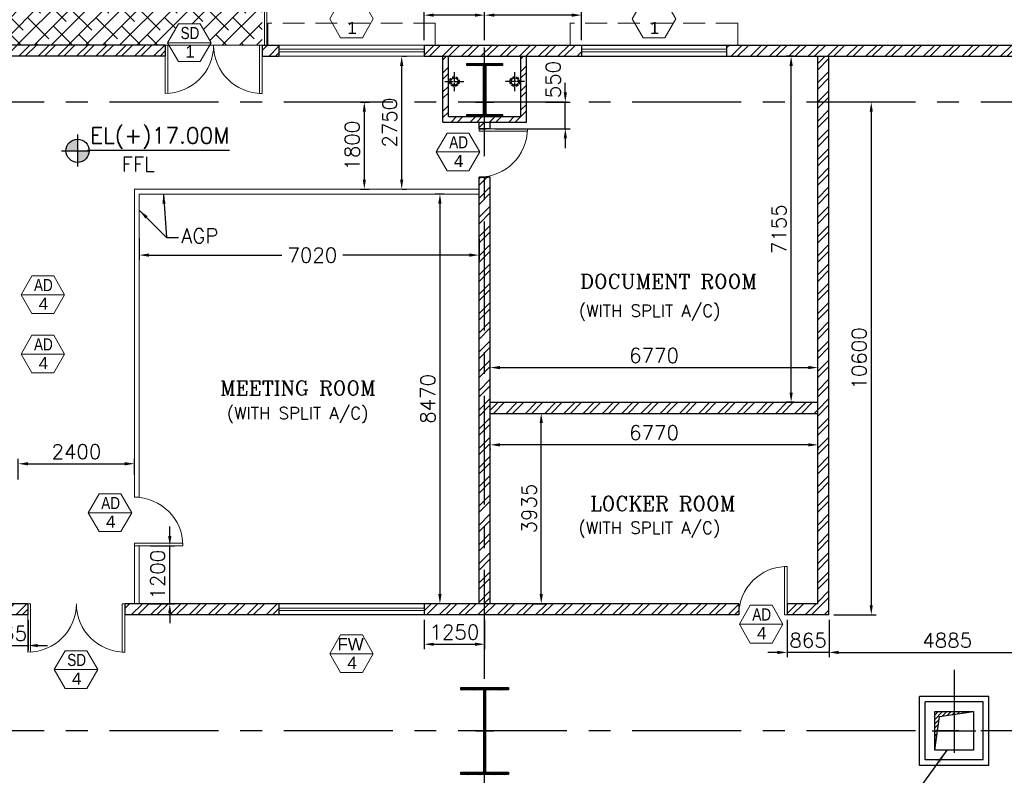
# Model space of a CAD drawing. Header units: inches. Extents: x 0 to 1564127, y -23460 to 23144100.
# Tile 104 of 215: x 427107 to 447451, y 123808 to 139429. Entities that reach past the tile are written whole.
import ezdxf
from ezdxf.enums import TextEntityAlignment as Align

# ---------------------------------------------------------------- set-up
doc = ezdxf.new("R2010")
doc.units = ezdxf.units.IN
doc.header["$LTSCALE"] = 1800
doc.header["$MEASUREMENT"] = 0
for name, pattern in [('1 NORTH ELEVATION$0$NORTH ELEVATION$0$HIDDEN', [0.375, 0.25, -0.125]), ('CENTER', [2, 1.25, -0.25, 0.25, -0.25]), ('CENTER2', [1.125, 0.75, -0.125, 0.125, -0.125]), ('HIDDEN2', [0.1875, 0.125, -0.0625])]:
    doc.linetypes.add(name, pattern=pattern)
doc.layers.get('0').update_dxf_attribs({"color": 253, "lineweight": 9})
for name, color, linetype in [('1', 7, 'Continuous'), ('CEN', 2, 'CENTER'), ('COL', 1, 'Continuous'), ('DIM', 4, 'Continuous'), ('GRID', 251, 'CENTER'), ('OPENING', 40, 'Continuous'), ('RAIN WATER', 6, 'Continuous'), ('ROOM', 7, 'Continuous'), ('TEXT', 3, 'Continuous'), ('WALL', 6, 'Continuous')]:
    doc.layers.add(name, color=color, linetype=linetype)
for name, color, linetype, lineweight in [('2CON', 1, 'Continuous', 13), ('A-CHEQUERED PLATE HATCH', 252, 'Continuous', 9), ('A-CUT OUT', 3, 'Continuous', 30), ('A-DOOR', 31, 'Continuous', 9), ('A-WIN TAG', 3, 'Continuous', 13), ('A-WIN TAG TEXT', 3, 'Continuous', 13), ('LEADER', 4, 'Continuous', 15), ('PARTITION WALL', 4, 'Continuous', 9), ('STAIR', 2, 'Continuous', 18), ('STEEL', 231, 'Continuous', 18), ('SUNSHADE', 2, '1 NORTH ELEVATION$0$NORTH ELEVATION$0$HIDDEN', 13), ('WALL HATCH', 251, 'Continuous', 13), ('WINDOW', 3, 'Continuous', 13)]:
    doc.layers.add(name, color=color, linetype=linetype, lineweight=lineweight)
doc.styles.add('ROAMNS', font='ROMANS.shx')
doc.styles.add('ROMANC', font='ROMANC.SHX')
doc.styles.add('ROMANS', font='romans.shx')
doc.styles.add('SIMPLEX-25', font='simplex.shx')
doc.styles.get("Standard").update_dxf_attribs({"font": 'arial.ttf'})
doc.linetypes.add('FENCELINE1', pattern='A,0.25,-0.1,[133,ltypeshp.shx,S=0.1,R=0,X=-0.1,Y=0],-0.1,1', length=1.45)
doc.dimstyles.new('DIM INT 1', dxfattribs={"dimtxt": 300, "dimasz": 200, "dimexe": 100, "dimexo": 100, "dimgap": 100, "dimtad": 1, "dimdec": 0, "dimzin": 13, "dimdsep": 46, "dimlunit": 5, "dimtxsty": 'ROAMNS', "dimblk1": 'CLOSEDBLANK', "dimcen": 0.09, "dimclrd": 9, "dimclre": 9, "dimclrt": 4, "dimadec": 0, "dimazin": 0, "dimtfac": 1, "dimtdec": 0, "dimtix": 1, "dimtmove": 2, "dimatfit": 3, "dimfxl": 1, "dimtolj": 1, "dimtzin": 13, "dimarcsym": 0})
doc.dimstyles.new('USER175', dxfattribs={"dimscale": 175, "dimtxt": 2, "dimasz": 1.75, "dimexe": 0, "dimexo": 0, "dimgap": 0.5, "dimtad": 1, "dimdec": 0, "dimzin": 0, "dimdsep": 46, "dimtxsty": 'ROMANS', "dimcen": 0, "dimclrd": 4, "dimclre": 4, "dimclrt": 4, "dimadec": 0, "dimazin": 0, "dimtfac": 0.09, "dimtdec": 0, "dimtix": 1, "dimtofl": 0, "dimtmove": 0, "dimatfit": 3, "dimfxl": 1, "dimtolj": 1, "dimtzin": 0, "dimarcsym": 0})

# ---------------------------------------------------------------- blocks, each defined once
blk = doc.blocks.new('B-ROW COLUMN')
at = {"layer": 'COL'}
h = blk.add_hatch(dxfattribs=at)
h.set_pattern_fill('ANSI31', color=256, scale=200, style=0)
h.set_pattern_definition([(45, (155648.048, 63141.767), (-17.67767, 17.67767), [])])
h.paths.add_polyline_path([(171095, 85178), (172085, 85178), (172085, 85128), (171095, 85128)])
h.paths.add_polyline_path([(171574, 86878), (171606, 86878), (171606, 85178), (171574, 85178)])
h.paths.add_polyline_path([(171095, 86928), (172085, 86928), (172085, 86878), (171095, 86878)])
blk.add_line((171590, 85128), (171590, 86928))
at = {"layer": 'CEN'}
for p, q in [((171590, 85128), (171590, 86928)), ((171399, 86028), (171782, 86028))]:
    blk.add_line(p, q, dxfattribs=at)
at = {"layer": 'COL'}
for points in [[(171095, 86928), (172085, 86928), (172085, 86878), (171095, 86878)], [(171574, 86878), (171606, 86878), (171606, 85178), (171574, 85178)], [(171095, 85178), (172085, 85178), (172085, 85128), (171095, 85128)]]:
    blk.add_lwpolyline(points, close=True, dxfattribs=at)
blk = doc.blocks.new('PL-FFL2')
at = {"layer": 'A-CUT OUT'}
h = blk.add_hatch(color=7, dxfattribs=at)
h.paths.add_polyline_path([(3.09, 1.96, 0.414214), (1.09, -0.04), (3.09, -0.04)])
h.paths.add_polyline_path([(5.09, -0.04), (3.09, -0.04), (3.09, -2.04, 0.414214)])
at = {"color": 1, "linetype": 'Continuous'}
for p, q in [((3.09, 2.74), (3.09, -2.74)), ((29.24, 0), (4.78, 0)), ((4.78, 0), (5.09, 0)), ((0.31, -0.04), (5.09, -0.04))]:
    blk.add_line(p, q, dxfattribs=at)
blk.add_circle((3.09, -0.04), 2, dxfattribs=at)
at = {"color": 4, "linetype": 'Continuous'}
blk.add_attdef('EL(+)', text='', height=2.75, dxfattribs=at).set_placement((18.98, 2.4), align=Align.MIDDLE)
at = {"color": 3, "linetype": 'Continuous'}
blk.add_attdef('XXX', text='', height=2.5, dxfattribs=at).set_placement((18.44, -3.52), align=Align.MIDDLE)
blk = doc.blocks.new('M_Double-Flush - 2000 X 2100 SD1-275612-8_50M')
at = {"layer": 'A-DOOR', "lineweight": 18}
for p, q in [((-1000, 1115), (-949, 1115)), ((-1000, 115), (-1000, 1115)), ((-949, 115), (-949, 1115)), ((949, 115), (949, 1114)), ((1000, 115), (1000, 1115)), ((-1000, 115), (-949, 115)), ((1000, 115), (949, 115))]:
    blk.add_line(p, q, dxfattribs=at)
at = {"layer": 'A-DOOR'}
for centre, start, end in [((-1000, 115), 0, 90), ((1000, 115), 90, 180)]:
    blk.add_arc(centre, 1000, start, end, dxfattribs=at)
blk = doc.blocks.new('C-ROW COLUMN (above17m)')
at = {"layer": 'COL'}
h = blk.add_hatch(dxfattribs=at)
h.set_pattern_fill('ANSI31', color=256, scale=200, style=0)
h.set_pattern_definition([(45, (-78771.347, -120071.694), (-17.6776695, 17.6776695), [])])
h.paths.add_polyline_path([(22, 755), (-22, 755), (-22, -255), (22, -255)])
h.paths.add_polyline_path([(370, -300), (370, -255), (-370, -255), (-370, -300)])
h.paths.add_polyline_path([(-370, 800), (-370, 755), (370, 755), (370, 800)])
at = {"layer": 'CEN'}
for p, q in [((0, -300), (0, 800)), ((-192, 0), (192, 0))]:
    blk.add_line(p, q, dxfattribs=at)
at = {"layer": 'COL'}
for points in [[(-370, 800), (370, 800), (370, 755), (-370, 755)], [(-22, 755), (22, 755), (22, -255), (-22, -255)], [(-370, -255), (370, -255), (370, -300), (-370, -300)]]:
    blk.add_lwpolyline(points, close=True, dxfattribs=at)
blk = doc.blocks.new('*D1090')
at = {"layer": 'Defpoints', "color": 0, "transparency": 16777216}
for p in [(429579, 135004), (436599, 135004), (436599, 134562)]:
    blk.add_point(p, dxfattribs=at)
at = {"layer": 'DIM', "color": 9, "lineweight": -2, "transparency": 16777216}
for p, q in [((429579, 134904), (429579, 134462)), ((436599, 134904), (436599, 134462)), ((429779, 134562), (432525, 134562)), ((436399, 134562), (433782, 134562))]:
    blk.add_line(p, q, dxfattribs=at)
at = {"layer": 'DIM', "color": 9, "transparency": 16777216}
for points in [[(429779, 134596), (429779, 134529), (429579, 134562)], [(436399, 134596), (436399, 134529), (436599, 134562)]]:
    blk.add_solid(points, dxfattribs=at)
at = {"layer": 'DIM', "color": 4, "transparency": 16777216, "insert": (433154, 134562), "char_height": 300, "attachment_point": 5, "style": 'ROAMNS'}
blk.add_mtext('\\A1;7020', dxfattribs=at)
blk = doc.blocks.new('_ClosedBlank')
at = {"color": 0, "linetype": 'ByBlock', "lineweight": -2}
for p, q in [((-1, 0.17), (0, 0)), ((-1, 0.17), (-1, -0.17)), ((0, 0), (-1, -0.17))]:
    blk.add_line(p, q, dxfattribs=at)
blk = doc.blocks.new('M_Single-Panel 1 - 1000 x 2100 mm AD1-278335-Level 1')
at = {"layer": 'A-DOOR', "lineweight": 18}
for p, q in [((449, -115), (449, -1115)), ((500, -115), (449, -115)), ((500, -115), (500, -1115)), ((500, -1115), (449, -1115))]:
    blk.add_line(p, q, dxfattribs=at)
at = {"layer": 'A-DOOR'}
blk.add_arc((500, -115), 1000, 180, 270, dxfattribs=at)
blk = doc.blocks.new('*D1109')
at = {"layer": 'Defpoints', "color": 0, "transparency": 16777216}
for p in [(429479, 130249), (427079, 129823), (429479, 129918)]:
    blk.add_point(p, dxfattribs=at)
at = {"layer": 'DIM', "color": 9, "lineweight": -2, "transparency": 16777216}
for p, q in [((427079, 129923), (427079, 130349)), ((427279, 130249), (429279, 130249)), ((429479, 130018), (429479, 130349))]:
    blk.add_line(p, q, dxfattribs=at)
at = {"layer": 'DIM', "color": 9, "transparency": 16777216}
for points in [[(427279, 130282), (427279, 130215), (427079, 130249)], [(429279, 130282), (429279, 130215), (429479, 130249)]]:
    blk.add_solid(points, dxfattribs=at)
at = {"layer": 'DIM', "color": 4, "transparency": 16777216, "insert": (428279, 130499), "char_height": 300, "attachment_point": 5, "style": 'ROAMNS'}
blk.add_mtext('\\A1;2400', dxfattribs=at)
blk = doc.blocks.new('*D1112')
at = {"layer": 'Defpoints', "color": 0, "transparency": 16777216}
for p in [(444726, 137725), (443829, 127125), (444702, 127125)]:
    blk.add_point(p, dxfattribs=at)
at = {"layer": 'DIM', "color": 9, "lineweight": -2, "transparency": 16777216}
for p, q in [((444626, 137725), (444602, 137725)), ((444702, 137525), (444702, 127325)), ((443929, 127125), (444802, 127125))]:
    blk.add_line(p, q, dxfattribs=at)
at = {"layer": 'DIM', "color": 9, "transparency": 16777216}
for points in [[(444669, 137525), (444735, 137525), (444702, 137725)], [(444669, 127325), (444735, 127325), (444702, 127125)]]:
    blk.add_solid(points, dxfattribs=at)
at = {"layer": 'DIM', "color": 4, "transparency": 16777216, "insert": (444452, 132425), "char_height": 300, "attachment_point": 5, "rotation": 90, "style": 'ROAMNS'}
blk.add_mtext('\\A1;10600', dxfattribs=at)
blk = doc.blocks.new('*D1113')
at = {"layer": 'Defpoints', "color": 0, "transparency": 16777216}
for p in [(443829, 127125), (448714, 127125), (448714, 126349)]:
    blk.add_point(p, dxfattribs=at)
at = {"layer": 'DIM', "color": 9, "lineweight": -2, "transparency": 16777216}
for p, q in [((443829, 127025), (443829, 126249)), ((448714, 127025), (448714, 126249)), ((444029, 126349), (448514, 126349))]:
    blk.add_line(p, q, dxfattribs=at)
at = {"layer": 'DIM', "color": 9, "transparency": 16777216}
for points in [[(444029, 126382), (444029, 126315), (443829, 126349)], [(448514, 126382), (448514, 126315), (448714, 126349)]]:
    blk.add_solid(points, dxfattribs=at)
at = {"layer": 'DIM', "color": 4, "transparency": 16777216, "insert": (446271, 126599), "char_height": 300, "attachment_point": 5, "style": 'ROAMNS'}
blk.add_mtext('\\A1;4885', dxfattribs=at)
blk = doc.blocks.new('*D1202')
at = {"layer": 'Defpoints', "color": 0, "transparency": 16777216}
for p in [(436714, 139523), (436714, 138905), (438714, 138905)]:
    blk.add_point(p, dxfattribs=at)
at = {"layer": 'DIM', "color": 9, "lineweight": -2, "transparency": 16777216}
for p, q in [((436714, 139005), (436714, 139623)), ((438714, 139005), (438714, 139623)), ((438514, 139523), (436914, 139523))]:
    blk.add_line(p, q, dxfattribs=at)
at = {"layer": 'DIM', "color": 9, "transparency": 16777216}
for points in [[(436914, 139556), (436914, 139490), (436714, 139523)], [(438514, 139556), (438514, 139490), (438714, 139523)]]:
    blk.add_solid(points, dxfattribs=at)
at = {"layer": 'DIM', "color": 4, "transparency": 16777216, "insert": (437714, 139773), "char_height": 300, "attachment_point": 5, "style": 'ROAMNS'}
blk.add_mtext('\\A1;2000', dxfattribs=at)
blk = doc.blocks.new('*D1536')
at = {"layer": 'Defpoints', "color": 0, "transparency": 16777216}
for p in [(434051, 137725), (434051, 135925), (434228, 135925)]:
    blk.add_point(p, dxfattribs=at)
at = {"layer": 'DIM', "color": 9, "lineweight": -2, "transparency": 16777216}
for p, q in [((434151, 137725), (434328, 137725)), ((434228, 137525), (434228, 136125)), ((434151, 135925), (434328, 135925))]:
    blk.add_line(p, q, dxfattribs=at)
at = {"layer": 'DIM', "color": 9, "transparency": 16777216}
for points in [[(434195, 137525), (434261, 137525), (434228, 137725)], [(434195, 136125), (434261, 136125), (434228, 135925)]]:
    blk.add_solid(points, dxfattribs=at)
at = {"layer": 'DIM', "color": 4, "transparency": 16777216, "insert": (433978, 136825), "char_height": 300, "attachment_point": 5, "rotation": 90, "style": 'ROAMNS'}
blk.add_mtext('\\A1;1800', dxfattribs=at)
blk = doc.blocks.new('*D1537')
at = {"layer": 'Defpoints', "color": 0, "transparency": 16777216}
for p in [(435979, 135825), (435790, 127355), (435979, 127355)]:
    blk.add_point(p, dxfattribs=at)
at = {"layer": 'DIM', "color": 9, "lineweight": -2, "transparency": 16777216}
for p, q in [((435879, 135825), (435690, 135825)), ((435790, 135625), (435790, 127555)), ((435879, 127355), (435690, 127355))]:
    blk.add_line(p, q, dxfattribs=at)
at = {"layer": 'DIM', "color": 9, "transparency": 16777216}
for points in [[(435756, 135625), (435823, 135625), (435790, 135825)], [(435756, 127555), (435823, 127555), (435790, 127355)]]:
    blk.add_solid(points, dxfattribs=at)
at = {"layer": 'DIM', "color": 4, "transparency": 16777216, "insert": (435540, 131590), "char_height": 300, "attachment_point": 5, "rotation": 90, "style": 'ROAMNS'}
blk.add_mtext('\\A1;8470', dxfattribs=at)
blk = doc.blocks.new('*D1538')
at = {"layer": 'Defpoints', "color": 0, "transparency": 16777216}
for p in [(434907, 138675), (435000, 138675), (434907, 135925)]:
    blk.add_point(p, dxfattribs=at)
at = {"layer": 'DIM', "color": 9, "lineweight": -2, "transparency": 16777216}
for p, q in [((435007, 138675), (435100, 138675)), ((435000, 136125), (435000, 138475)), ((435007, 135925), (435100, 135925))]:
    blk.add_line(p, q, dxfattribs=at)
at = {"layer": 'DIM', "color": 9, "transparency": 16777216}
for points in [[(434966, 138475), (435033, 138475), (435000, 138675)], [(434966, 136125), (435033, 136125), (435000, 135925)]]:
    blk.add_solid(points, dxfattribs=at)
at = {"layer": 'DIM', "color": 4, "transparency": 16777216, "insert": (434750, 137300), "char_height": 300, "attachment_point": 5, "rotation": 90, "style": 'ROAMNS'}
blk.add_mtext('\\A1;2750', dxfattribs=at)
blk = doc.blocks.new('*D1572')
at = {"layer": 'Defpoints', "color": 0, "transparency": 16777216}
for p in [(437875, 137725), (438381, 137725), (436829, 137175)]:
    blk.add_point(p, dxfattribs=at)
at = {"layer": 'DIM', "color": 9, "lineweight": -2, "transparency": 16777216}
for p, q in [((438381, 137925), (438381, 138125)), ((437975, 137725), (438481, 137725)), ((438381, 137175), (438381, 137725)), ((436929, 137175), (438481, 137175)), ((438381, 136975), (438381, 136775))]:
    blk.add_line(p, q, dxfattribs=at)
at = {"layer": 'DIM', "color": 9, "transparency": 16777216}
for points in [[(438347, 137925), (438414, 137925), (438381, 137725)], [(438347, 136975), (438414, 136975), (438381, 137175)]]:
    blk.add_solid(points, dxfattribs=at)
at = {"layer": 'DIM', "color": 4, "transparency": 16777216, "insert": (438131, 138191), "char_height": 300, "attachment_point": 5, "rotation": 90, "style": 'ROAMNS'}
blk.add_mtext('\\A1;550', dxfattribs=at)
blk = doc.blocks.new('*D1573')
at = {"layer": 'Defpoints', "color": 0, "transparency": 16777216}
for p in [(443047, 138675), (443207, 138675), (443207, 131521)]:
    blk.add_point(p, dxfattribs=at)
at = {"layer": 'DIM', "color": 9, "lineweight": -2, "transparency": 16777216}
for p, q in [((443107, 138675), (442947, 138675)), ((443047, 131721), (443047, 138475)), ((443107, 131521), (442947, 131521))]:
    blk.add_line(p, q, dxfattribs=at)
at = {"layer": 'DIM', "color": 9, "transparency": 16777216}
for points in [[(443013, 138475), (443080, 138475), (443047, 138675)], [(443013, 131721), (443080, 131721), (443047, 131521)]]:
    blk.add_solid(points, dxfattribs=at)
at = {"layer": 'DIM', "color": 4, "transparency": 16777216, "insert": (442797, 135098), "char_height": 300, "attachment_point": 5, "rotation": 90, "style": 'ROAMNS'}
blk.add_mtext('\\A1;7155', dxfattribs=at)
blk = doc.blocks.new('*D1574')
at = {"layer": 'Defpoints', "color": 0, "transparency": 16777216}
for p in [(443599, 132237), (436829, 131765), (443599, 131765)]:
    blk.add_point(p, dxfattribs=at)
at = {"layer": 'DIM', "color": 9, "lineweight": -2, "transparency": 16777216}
for p, q in [((436829, 131865), (436829, 132337)), ((437029, 132237), (443399, 132237)), ((443599, 131865), (443599, 132337))]:
    blk.add_line(p, q, dxfattribs=at)
at = {"layer": 'DIM', "color": 9, "transparency": 16777216}
for points in [[(437029, 132271), (437029, 132204), (436829, 132237)], [(443399, 132271), (443399, 132204), (443599, 132237)]]:
    blk.add_solid(points, dxfattribs=at)
at = {"layer": 'DIM', "color": 4, "transparency": 16777216, "insert": (440214, 132487), "char_height": 300, "attachment_point": 5, "style": 'ROAMNS'}
blk.add_mtext('\\A1;6770', dxfattribs=at)
blk = doc.blocks.new('*D1575')
at = {"layer": 'Defpoints', "color": 0, "transparency": 16777216}
for p in [(437593, 131291), (437883, 131291), (437593, 127355)]:
    blk.add_point(p, dxfattribs=at)
at = {"layer": 'DIM', "color": 9, "lineweight": -2, "transparency": 16777216}
for p, q in [((437693, 131291), (437983, 131291)), ((437883, 127555), (437883, 131091)), ((437693, 127355), (437983, 127355))]:
    blk.add_line(p, q, dxfattribs=at)
at = {"layer": 'DIM', "color": 9, "transparency": 16777216}
for points in [[(437850, 131091), (437917, 131091), (437883, 131291)], [(437850, 127555), (437917, 127555), (437883, 127355)]]:
    blk.add_solid(points, dxfattribs=at)
at = {"layer": 'DIM', "color": 4, "transparency": 16777216, "insert": (437633, 129323), "char_height": 300, "attachment_point": 5, "rotation": 90, "style": 'ROAMNS'}
blk.add_mtext('\\A1;3935', dxfattribs=at)
blk = doc.blocks.new('*D1576')
at = {"layer": 'Defpoints', "color": 0, "transparency": 16777216}
for p in [(436829, 130656), (436829, 130640), (443599, 130656)]:
    blk.add_point(p, dxfattribs=at)
at = {"layer": 'DIM', "color": 9, "lineweight": -2, "transparency": 16777216}
for p, q in [((443399, 130640), (437029, 130640)), ((436829, 130556), (436829, 130540)), ((443599, 130556), (443599, 130540))]:
    blk.add_line(p, q, dxfattribs=at)
at = {"layer": 'DIM', "color": 9, "transparency": 16777216}
for points in [[(437029, 130673), (437029, 130607), (436829, 130640)], [(443399, 130673), (443399, 130607), (443599, 130640)]]:
    blk.add_solid(points, dxfattribs=at)
at = {"layer": 'DIM', "color": 4, "transparency": 16777216, "insert": (440214, 130890), "char_height": 300, "attachment_point": 5, "style": 'ROAMNS'}
blk.add_mtext('\\A1;6770', dxfattribs=at)
blk = doc.blocks.new('*D1577')
at = {"layer": 'Defpoints', "color": 0, "transparency": 16777216}
for p in [(442964, 127125), (443829, 127125), (442964, 126349)]:
    blk.add_point(p, dxfattribs=at)
at = {"layer": 'DIM', "color": 9, "lineweight": -2, "transparency": 16777216}
for p, q in [((442964, 127025), (442964, 126249)), ((443829, 127025), (443829, 126249)), ((442764, 126349), (442564, 126349)), ((443829, 126349), (442964, 126349)), ((444029, 126349), (444229, 126349))]:
    blk.add_line(p, q, dxfattribs=at)
at = {"layer": 'DIM', "color": 9, "transparency": 16777216}
for points in [[(442764, 126382), (442764, 126315), (442964, 126349)], [(444029, 126382), (444029, 126315), (443829, 126349)]]:
    blk.add_solid(points, dxfattribs=at)
at = {"layer": 'DIM', "color": 4, "transparency": 16777216, "insert": (443396, 126599), "char_height": 300, "attachment_point": 5, "style": 'ROAMNS'}
blk.add_mtext('\\A1;865', dxfattribs=at)
blk = doc.blocks.new('*D1578')
at = {"layer": 'Defpoints', "color": 0, "transparency": 16777216}
for p in [(426214, 127125), (427279, 127125), (427279, 126491)]:
    blk.add_point(p, dxfattribs=at)
at = {"layer": 'DIM', "color": 9, "lineweight": -2, "transparency": 16777216}
for p, q in [((426214, 127025), (426214, 126391)), ((427279, 127025), (427279, 126391)), ((426014, 126491), (425814, 126491)), ((426214, 126491), (427279, 126491)), ((427479, 126491), (427679, 126491))]:
    blk.add_line(p, q, dxfattribs=at)
at = {"layer": 'DIM', "color": 9, "transparency": 16777216}
for points in [[(426014, 126524), (426014, 126458), (426214, 126491)], [(427479, 126524), (427479, 126458), (427279, 126491)]]:
    blk.add_solid(points, dxfattribs=at)
at = {"layer": 'DIM', "color": 4, "transparency": 16777216, "insert": (426746, 126741), "char_height": 300, "attachment_point": 5, "style": 'ROAMNS'}
blk.add_mtext('\\A1;1065', dxfattribs=at)
blk = doc.blocks.new('*D1579')
at = {"layer": 'Defpoints', "color": 0, "transparency": 16777216}
for p in [(435464, 139523), (435464, 138905), (436714, 138905)]:
    blk.add_point(p, dxfattribs=at)
at = {"layer": 'DIM', "color": 9, "lineweight": -2, "transparency": 16777216}
for p, q in [((435464, 139005), (435464, 139623)), ((436714, 139005), (436714, 139623)), ((436514, 139523), (435664, 139523))]:
    blk.add_line(p, q, dxfattribs=at)
at = {"layer": 'DIM', "color": 9, "transparency": 16777216}
for points in [[(435664, 139556), (435664, 139490), (435464, 139523)], [(436514, 139556), (436514, 139490), (436714, 139523)]]:
    blk.add_solid(points, dxfattribs=at)
at = {"layer": 'DIM', "color": 4, "transparency": 16777216, "insert": (436089, 139773), "char_height": 300, "attachment_point": 5, "style": 'ROAMNS'}
blk.add_mtext('\\A1;1250', dxfattribs=at)
blk = doc.blocks.new('*D1672')
at = {"layer": 'Defpoints', "color": 0, "transparency": 16777216}
for p in [(429709, 128555), (430209, 128555), (429662, 127355)]:
    blk.add_point(p, dxfattribs=at)
at = {"layer": 'DIM', "color": 9, "lineweight": -2, "transparency": 16777216}
for p, q in [((430209, 128755), (430209, 128955)), ((429809, 128555), (430309, 128555)), ((430209, 127355), (430209, 128555)), ((429762, 127355), (430309, 127355)), ((430209, 127155), (430209, 126955))]:
    blk.add_line(p, q, dxfattribs=at)
at = {"layer": 'DIM', "color": 9, "transparency": 16777216}
for points in [[(430175, 128755), (430242, 128755), (430209, 128555)], [(430175, 127155), (430242, 127155), (430209, 127355)]]:
    blk.add_solid(points, dxfattribs=at)
at = {"layer": 'DIM', "color": 4, "transparency": 16777216, "insert": (429959, 127955), "char_height": 300, "attachment_point": 5, "rotation": 90, "style": 'ROAMNS'}
blk.add_mtext('\\A1;1200', dxfattribs=at)
blk = doc.blocks.new('*D1676')
at = {"layer": '1', "color": 9, "lineweight": -2, "transparency": 16777216}
for p, q in [((435464, 127025), (435464, 126418)), ((436714, 127025), (436714, 126418)), ((435664, 126518), (436514, 126518))]:
    blk.add_line(p, q, dxfattribs=at)
at = {"layer": '1', "color": 9, "transparency": 16777216}
for points in [[(435664, 126551), (435664, 126484), (435464, 126518)], [(436514, 126551), (436514, 126484), (436714, 126518)]]:
    blk.add_solid(points, dxfattribs=at)
at = {"layer": 'Defpoints', "color": 0, "transparency": 16777216}
for p in [(435464, 127125), (436714, 127125), (436714, 126518)]:
    blk.add_point(p, dxfattribs=at)
at = {"layer": '1', "color": 4, "transparency": 16777216, "insert": (436089, 126768), "char_height": 300, "attachment_point": 5, "style": 'ROAMNS'}
blk.add_mtext('\\A1;1250', dxfattribs=at)

msp = doc.modelspace()

# ---------------------------------------------------------------- hatches: boundary and pattern name
at = {"layer": 'A-CHEQUERED PLATE HATCH', "linetype": 'Continuous'}
h = msp.add_hatch(dxfattribs=at)
h.set_pattern_fill('ANSI38', color=256, scale=2000, angle=180, style=0)
h.paths.add_polyline_path([(428313.7, 147845.31), (426313.7, 147845.31), (426313.7, 138905.31), (430192, 138905.31), (430163.96, 138953.88), (430388.96, 139343.59), (430838.96, 139343.59), (431063.96, 138953.88), (431035.92, 138905.31), (432113.7, 138905.31), (432113.7, 140015.31), (428313.7, 140015.31)])
at = {"layer": 'OPENING'}
h = msp.add_hatch(dxfattribs=at)
h.set_pattern_fill('ANSI31', color=8, scale=500, style=0)
h.set_pattern_definition([(45, (365019.18, 39726.256), (-44.194174, 44.194174), [])])
h.paths.add_polyline_path([(446813.7, 125125.31), (446413.7, 125125.31), (446413.7, 125069.09)])
h.paths.add_polyline_path([(446413.7, 125069.09), (446413.7, 125125.31), (446013.7, 125125.31), (446013.7, 124725.31), (446069.92, 124725.31), (446112.28, 125026.73)])
h.paths.add_polyline_path([(446013.7, 124725.31), (446013.7, 124325.31), (446069.92, 124725.31)])
at = {"layer": 'WALL HATCH'}
h = msp.add_hatch(dxfattribs=at)
h.set_pattern_fill('ANSI32', color=256, scale=750, style=0)
h.set_pattern_definition([(45, (-38000.13, -44411.74), (-198.87378, 198.87378), []), (45, (-37867.55, -44411.74), (-198.87378, 198.87378), [])])
h.paths.add_polyline_path([(441713.7, 138905.31), (441713.7, 138675.31), (464713.7, 138675.31), (464713.7, 138905.31)])
h.paths.add_polyline_path([(424963.7, 138905.31), (424963.7, 138675.31), (430113.7, 138675.31), (430113.7, 138905.31)])
h.paths.add_polyline_path([(419963.7, 138905.31), (419963.7, 138675.31), (421963.7, 138675.31), (421963.7, 138905.31)])
h.paths.add_polyline_path([(435463.7, 138905.31), (435463.7, 138675.31), (438713.7, 138675.31), (438713.7, 138905.31)])
h.paths.add_polyline_path([(432463.7, 138675.31), (432463.7, 138905.31), (432113.7, 138905.31), (432113.7, 138675.31)])
h.paths.add_polyline_path([(410103.7, 138905.31), (410103.7, 138675.31), (416963.7, 138675.31), (416963.7, 138905.31)])
h.paths.add_polyline_path([(529063.7, 138905.31), (529063.7, 138675.31), (529403.7, 138675.31), (529403.7, 138905.31)])
h.paths.add_polyline_path([(472213.7, 138675.31), (472213.7, 138905.31), (465913.7, 138905.31), (465913.7, 138675.31)])
h.paths.add_polyline_path([(477213.7, 138675.31), (477213.7, 138905.31), (475213.7, 138905.31), (475213.7, 138675.31)])
h.paths.add_polyline_path([(482963.7, 138675.31), (482963.7, 138905.31), (480213.7, 138905.31), (480213.7, 138675.31)])
h.paths.add_polyline_path([(487963.7, 138675.31), (487963.7, 138905.31), (485963.7, 138905.31), (485963.7, 138675.31)])
h.paths.add_polyline_path([(493713.7, 138675.31), (493713.7, 138905.31), (490963.7, 138905.31), (490963.7, 138675.31)])
h.paths.add_polyline_path([(498713.7, 138675.31), (498713.7, 138905.31), (496713.7, 138905.31), (496713.7, 138675.31)])
h.paths.add_polyline_path([(507463.7, 138905.31), (507463.7, 138675.31), (512013.7, 138675.31), (512013.7, 138905.31)])
h.paths.add_polyline_path([(504463.7, 138675.31), (504463.7, 138905.31), (501713.7, 138905.31), (501713.7, 138675.31)])
h.paths.add_polyline_path([(523913.7, 138905.31), (523913.7, 138675.31), (528463.7, 138675.31), (528463.7, 138905.31)])
h.paths.add_polyline_path([(522173.95, 138905.31), (522173.95, 138675.31), (523313.7, 138675.31), (523313.7, 138905.31)])
h.paths.add_polyline_path([(521573.95, 138675.31), (521573.95, 138905.31), (513213.7, 138905.31), (513213.7, 138675.31)])
h = msp.add_hatch(dxfattribs=at)
h.set_pattern_fill('ANSI32', color=256, scale=750, style=0)
h.paths.add_polyline_path([(437578.7, 138675.31), (437463.7, 138675.31), (437463.7, 137425.31), (435963.7, 137425.31), (435963.7, 138675.31), (435848.7, 138675.31), (435848.7, 137310.31), (437578.7, 137310.31)])
h = msp.add_hatch(dxfattribs=at)
h.set_pattern_fill('ANSI32', color=256, scale=750, style=0)
h.paths.add_polyline_path([(443828.7, 137725.31), (443598.7, 137725.31), (443598.7, 127355.31), (442963.7, 127355.31), (442963.7, 127125.31), (443828.7, 127125.31)])
h.paths.add_polyline_path([(443828.7, 138675.31), (443598.7, 138675.31), (443598.7, 137725.31), (443828.7, 137725.31)])
h = msp.add_hatch(dxfattribs=at)
h.set_pattern_fill('ANSI32', color=256, scale=750, style=0)
h.paths.add_polyline_path([(424963.7, 127355.31), (424963.7, 127125.31), (427278.7, 127125.31), (427278.7, 127355.31)])
h.paths.add_polyline_path([(419963.7, 127355.31), (419963.7, 127125.31), (421963.7, 127125.31), (421963.7, 127355.31)])
h.paths.add_polyline_path([(416963.7, 127125.31), (416963.7, 127355.31), (415828.7, 127355.31), (415828.7, 137425.31), (415598.7, 137425.31), (415598.7, 127125.31)])
h.paths.add_polyline_path([(435463.7, 127355.31), (435463.7, 127125.31), (441963.7, 127125.31), (441963.7, 127355.31)])
h.paths.add_polyline_path([(432463.7, 127125.31), (432463.7, 127355.31), (429278.7, 127355.31), (429278.7, 127125.31)])
h = msp.add_hatch(dxfattribs=at)
h.set_pattern_fill('ANSI32', color=256, scale=750, style=0)
h.set_pattern_definition([(45, (-7000, 4e-11), (-198.87378, 198.87378), []), (45, (-6867.42, 4e-11), (-198.87378, 198.87378), [])])
h.paths.add_polyline_path([(436828.7, 136175.31), (436598.7, 136175.31), (436598.7, 127355.31), (436828.7, 127355.31)])
h.paths.add_polyline_path([(436598.7, 137175.31), (436828.7, 137175.31), (436828.7, 137310.31), (436598.7, 137310.31)])
h = msp.add_hatch(dxfattribs=at)
h.set_pattern_fill('ANSI32', color=256, scale=750, style=0)
h.paths.add_polyline_path([(436828.7, 131520.81), (436828.7, 131290.81), (443598.7, 131290.81), (443598.7, 131520.81)])

# ---------------------------------------------------------------- linework, layer by layer
at = {"layer": '2CON'}
for p, q in [((431063.96, 138953.88), (430163.96, 138953.88)), ((436615.21, 136695.5), (435715.21, 136695.5)), ((428035.58, 133742.07), (427135.58, 133742.07)), ((428035.7, 132515.82), (427135.7, 132515.82)), ((429425.26, 129236.3), (428525.26, 129236.3)), ((442877.39, 126932.7), (441977.39, 126932.7)), ((434413.7, 126320.07), (433513.7, 126320.07)), ((428722.76, 125992.72), (427822.76, 125992.72))]:
    msp.add_line(p, q, dxfattribs=at)
at = {"layer": 'A-CHEQUERED PLATE HATCH', "linetype": 'Continuous'}
msp.add_line((432113.7, 138905.31), (430113.7, 138905.31), dxfattribs=at)
at = {"layer": 'A-WIN TAG'}
for points in [[(433738.7, 139833.07), (433513.7, 139443.35), (433738.7, 139053.64), (434188.7, 139053.64), (434413.7, 139443.35), (434188.7, 139833.07)], [(439988.7, 139833.07), (439763.7, 139443.35), (439988.7, 139053.64), (440438.7, 139053.64), (440663.7, 139443.35), (440438.7, 139833.07)], [(430388.96, 139343.59), (430163.96, 138953.88), (430388.96, 138564.17), (430838.96, 138564.17), (431063.96, 138953.88), (430838.96, 139343.59)], [(435940.21, 137085.21), (435715.21, 136695.5), (435940.21, 136305.79), (436390.21, 136305.79), (436615.21, 136695.5), (436390.21, 137085.21)], [(427360.58, 134131.78), (427135.58, 133742.07), (427360.58, 133352.36), (427810.58, 133352.36), (428035.58, 133742.07), (427810.58, 134131.78)], [(427360.7, 132905.53), (427135.7, 132515.82), (427360.7, 132126.11), (427810.7, 132126.11), (428035.7, 132515.82), (427810.7, 132905.53)], [(428750.26, 129626.01), (428525.26, 129236.3), (428750.26, 128846.59), (429200.26, 128846.59), (429425.26, 129236.3), (429200.26, 129626.01)], [(442202.39, 127322.41), (441977.39, 126932.7), (442202.39, 126542.99), (442652.39, 126542.99), (442877.39, 126932.7), (442652.39, 127322.41)], [(433738.7, 126709.78), (433513.7, 126320.07), (433738.7, 125930.36), (434188.7, 125930.36), (434413.7, 126320.07), (434188.7, 126709.78)], [(428047.76, 126382.43), (427822.76, 125992.72), (428047.76, 125603.01), (428497.76, 125603.01), (428722.76, 125992.72), (428497.76, 126382.43)]]:
    msp.add_lwpolyline(points, close=True, dxfattribs=at)
at = {"layer": 'CEN'}
for p, q in [((446413.7, 125990.34), (446413.7, 125175.31)), ((446413.7, 125175.31), (446413.7, 124275.31)), ((445963.7, 124725.31), (446863.7, 124725.31))]:
    msp.add_line(p, q, dxfattribs=at)
at = {"layer": 'GRID'}
for p, q in [((436713.7, 86204.51), (436713.7, 164173.79)), ((532013.7, 137725.31), (396913.7, 137725.31)), ((532013.7, 137725.31), (396913.7, 137725.31)), ((532013.7, 124725.31), (396913.7, 124725.31)), ((532013.7, 124725.31), (396913.7, 124725.31))]:
    msp.add_line(p, q, dxfattribs=at)
at = {"layer": 'OPENING'}
msp.add_lwpolyline([(446013.7, 125125.31), (446813.7, 125125.31), (446813.7, 124325.31), (446013.7, 124325.31)], close=True, dxfattribs=at)
msp.add_lwpolyline([(446013.7, 124325.31), (446112.28, 125026.73), (446813.7, 125125.31)], dxfattribs=at)
at = {"layer": 'PARTITION WALL'}
for p, q in [((429478.7, 132620.31), (429478.7, 135925.31)), ((436598.7, 135925.31), (429478.7, 135925.31)), ((429478.7, 129555.31), (429478.7, 135925.31)), ((429578.7, 129555.31), (429578.7, 135825.31)), ((436598.7, 135825.31), (429578.7, 135825.31)), ((429578.7, 129555.31), (429478.7, 129555.31)), ((429708.7, 128555.31), (429478.7, 128555.31)), ((429478.7, 127355.31), (429478.7, 128555.31)), ((429708.7, 128555.31), (429478.7, 128555.31)), ((429578.7, 127355.31), (429578.7, 128555.31))]:
    msp.add_line(p, q, dxfattribs=at)
at = {"layer": 'PARTITION WALL', "flags": 128}
msp.add_lwpolyline([(429478.7, 128555.31), (429628.7, 128555.31)], dxfattribs=at)
at = {"layer": 'RAIN WATER', "linetype": 'CENTER2', "ltscale": 0.05}
for p, q in [((436088.7, 137950.31), (436088.7, 138350.31)), ((437338.7, 137950.31), (437338.7, 138350.31)), ((435888.7, 138150.31), (436288.7, 138150.31)), ((437538.7, 138150.31), (437138.7, 138150.31))]:
    msp.add_line(p, q, dxfattribs=at)
at = {"layer": 'RAIN WATER', "linetype": 'HIDDEN2', "ltscale": 0.25}
for centre in [(436088.7, 138150.31), (437338.7, 138150.31)]:
    msp.add_circle(centre, 100, dxfattribs=at)
at = {"layer": 'RAIN WATER', "ltscale": 0.25}
for centre in [(436088.7, 138150.31), (437338.7, 138150.31)]:
    msp.add_circle(centre, 75, dxfattribs=at)
at = {"layer": 'ROOM', "color": 6}
for p, q in [((436638.7, 136175.31), (436753.7, 136175.31)), ((436753.7, 136175.31), (436638.7, 136175.31))]:
    msp.add_line(p, q, dxfattribs=at)
at = {"layer": 'ROOM', "color": 6, "flags": 128}
msp.add_lwpolyline([(436598.7, 137175.31), (436748.7, 137175.31)], dxfattribs=at)
at = {"layer": 'STAIR', "linetype": 'FENCELINE1', "ltscale": 0.25}
msp.add_line((432163.7, 138905.31), (432163.7, 140065.31), dxfattribs=at)
at = {"layer": 'STEEL'}
msp.add_line((432213.7, 138905.31), (432213.7, 140115.31), dxfattribs=at)
at = {"layer": 'SUNSHADE'}
for points in [[(435693.7, 138905.21), (435693.7, 139355.21), (432233.7, 139355.21), (432233.7, 138905.21)], [(441943.7, 138905.33), (441943.7, 139355.33), (438483.7, 139355.33), (438483.7, 138905.33)]]:
    msp.add_lwpolyline(points, dxfattribs=at)
at = {"layer": 'WALL'}
for p, q in [((430113.7, 138905.31), (402938.7, 138905.31)), ((430113.7, 138905.31), (430113.7, 138675.31)), ((432113.7, 138905.31), (432463.7, 138905.31)), ((432113.7, 138905.31), (432113.7, 138675.31)), ((432463.7, 138905.31), (432463.7, 138675.42)), ((435463.7, 138905.31), (435463.7, 138675.42)), ((435463.7, 138905.31), (464713.7, 138905.31)), ((438713.7, 138905.23), (438713.7, 138675.23)), ((441713.7, 138905.23), (441713.7, 138675.23)), ((430113.7, 138675.31), (403168.7, 138675.31)), ((432113.7, 138675.31), (432463.7, 138675.31)), ((435463.7, 138675.31), (464713.7, 138675.31)), ((435848.7, 137310.31), (435848.7, 138675.31)), ((435963.7, 137425.31), (435963.7, 138675.31)), ((437463.7, 137425.31), (437463.7, 138675.31)), ((437578.7, 137310.31), (437578.7, 138675.31)), ((443598.7, 127355.31), (443598.7, 138675.31)), ((443598.7, 127355.31), (443598.7, 138675.31)), ((443828.7, 127125.31), (443828.7, 138675.31)), ((443828.7, 127125.31), (443828.7, 138675.31)), ((435963.7, 137425.31), (437463.7, 137425.31)), ((435848.7, 137310.31), (437578.7, 137310.31)), ((436598.7, 137175.31), (436598.7, 137310.31)), ((436598.7, 137175.31), (436598.7, 137310.31)), ((436828.7, 137175.31), (436598.7, 137175.31)), ((436828.7, 137175.31), (436828.7, 137310.31)), ((436828.7, 137175.31), (436828.7, 137310.31)), ((436598.7, 127355.31), (436598.7, 136175.31)), ((436598.7, 127355.31), (436598.7, 136175.31)), ((436828.7, 136175.31), (436598.7, 136175.31)), ((436638.7, 136175.31), (436788.7, 136175.31)), ((436828.7, 127355.31), (436828.7, 136175.31)), ((436828.7, 127355.31), (436828.7, 136175.31)), ((436828.7, 131520.81), (443598.7, 131520.81)), ((436828.7, 131290.81), (443598.7, 131290.81)), ((427278.7, 127355.31), (415828.7, 127355.31)), ((427278.7, 127355.31), (427278.7, 127125.31)), ((429278.7, 127355.31), (429278.7, 127125.31)), ((441963.7, 127355.31), (429278.7, 127355.31)), ((432463.7, 127355.41), (432463.7, 127125.52)), ((435463.7, 127355.41), (435463.7, 127125.52)), ((441963.7, 127355.31), (441963.7, 127125.31)), ((443598.7, 127355.31), (442963.7, 127355.31)), ((443598.7, 127355.31), (442963.7, 127355.31)), ((442963.7, 127355.31), (442963.7, 127125.31)), ((427278.7, 127125.31), (415598.7, 127125.31)), ((441963.7, 127125.31), (429278.7, 127125.31)), ((443828.7, 127125.31), (442963.7, 127125.31)), ((443828.7, 127125.31), (442963.7, 127125.31)), ((445698.7, 124010.31), (445698.7, 125440.31)), ((447128.7, 125440.31), (445698.7, 125440.31)), ((445813.7, 124125.31), (445813.7, 125325.31)), ((447013.7, 125325.31), (445813.7, 125325.31)), ((447013.7, 124125.31), (447013.7, 125325.31)), ((447128.7, 124010.31), (447128.7, 125440.31)), ((447013.7, 124125.31), (445813.7, 124125.31)), ((447128.7, 124010.31), (445698.7, 124010.31))]:
    msp.add_line(p, q, dxfattribs=at)
at = {"layer": 'WALL', "ltscale": 0.25}
for p, q in [((432463.7, 138905.31), (432463.7, 138675.31)), ((435463.7, 138905.31), (435463.7, 138675.31)), ((438713.7, 138905.3), (438713.7, 138675.1)), ((441713.7, 138905.29), (441713.7, 138675.1)), ((432463.7, 127355.41), (432463.7, 127125.41)), ((435463.7, 127355.41), (435463.7, 127125.41))]:
    msp.add_line(p, q, dxfattribs=at)
at = {"layer": 'WINDOW', "ltscale": 100}
for p, q in [((435463.7, 138816.59), (432463.7, 138816.59)), ((435463.7, 138766.59), (432463.7, 138766.59)), ((441713.7, 138816.61), (438713.7, 138816.61)), ((441713.7, 138766.61), (438713.7, 138766.61)), ((435463.7, 127266.69), (432463.7, 127266.69)), ((435463.7, 127216.69), (432463.7, 127216.69))]:
    msp.add_line(p, q, dxfattribs=at)
for points in [[(432463.7, 138675.21), (432463.7, 138905.21), (435463.7, 138905.21), (435463.7, 138675.21)], [(438713.7, 138675.23), (438713.7, 138905.23), (441713.7, 138905.23), (441713.7, 138675.23)], [(432463.7, 127125.31), (432463.7, 127355.31), (435463.7, 127355.31), (435463.7, 127125.31)]]:
    msp.add_lwpolyline(points, close=True, dxfattribs=at)

# ---------------------------------------------------------------- block references
for name, p in [('C-ROW COLUMN (above17m)', (436713.7, 137725.31)), ('B-ROW COLUMN', (265123.48, 38697.68))]:
    msp.add_blockref(name, p)
at = {"rotation": 90.00000000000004}
msp.add_blockref('M_Single-Panel 1 - 1000 x 2100 mm AD1-278335-Level 1', (436483.7, 136675.31), dxfattribs=at)
at = {"xscale": -1}
for p, rotation in [((429363.7, 129055.31), 90), ((442463.7, 127010.31), 180.0000000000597)]:
    msp.add_blockref('M_Single-Panel 1 - 1000 x 2100 mm AD1-278335-Level 1', p, dxfattribs=dict(at, rotation=rotation))
at = {"layer": '1'}
ref = msp.add_blockref('PL-FFL2', (427932.76, 136724.4), dxfattribs=dict(at, xscale=120, yscale=120, zscale=120))
ref.add_attrib('XXX', 'FFL', dxfattribs={"layer": '0', "color": 3, "linetype": 'Continuous', "height": 300, "style": 'SIMPLEX-25'}).set_placement((429555.23, 136443.97), align=Align.MIDDLE)
ref.add_attrib('EL(+)', 'EL(+)17.00M', dxfattribs={"layer": '0', "color": 4, "linetype": 'Continuous', "height": 330, "style": 'SIMPLEX-25'}).set_placement((430003.86, 137012.05), align=Align.MIDDLE)
at = {"layer": 'A-DOOR', "rotation": 180}
for p in [(431113.7, 139020.31), (428278.7, 127470.31)]:
    msp.add_blockref('M_Double-Flush - 2000 X 2100 SD1-275612-8_50M', p, dxfattribs=at)

# ---------------------------------------------------------------- texts
at = {"layer": 'A-WIN TAG TEXT'}
for s, p in [('1', (433975.29, 139257.49)), ('1', (440225.29, 139257.49)), ('1', (430625.55, 138768.01)), ('4', (436176.8, 136509.63)), ('4', (427597.17, 133556.2)), ('4', (427597.29, 132329.95)), ('4', (428986.85, 129050.43)), ('4', (442438.98, 126746.83)), ('FW', (433944.01, 126520.01)), ('4', (433975.29, 126134.2)), ('4', (428284.35, 125806.85))]:
    msp.add_text(s, height=250, dxfattribs=at).set_placement(p, align=Align.MIDDLE)
at = {"layer": 'A-WIN TAG TEXT', "width": 0.8}
for s, p in [('SD', (430625.31, 139153.83)), ('AD', (436176.57, 136895.44)), ('AD', (427596.93, 133942.01)), ('AD', (427597.06, 132715.76)), ('AD', (428986.61, 129436.24)), ('AD', (442438.74, 127132.64)), ('SD', (428284.11, 126192.66))]:
    msp.add_text(s, height=250, dxfattribs=at).set_placement(p, align=Align.MIDDLE)
at = {"layer": 'TEXT', "color": 3, "style": 'ROMANC'}
for s, height, p in [('MEETING ROOM', 300, (431248.41, 131665.81)), ('(WITH SPLIT A/C)', 250, (431386.02, 131169.99)), ('(WITH SPLIT A/C)', 250, (438653.42, 128799.75))]:
    msp.add_text(s, height=height, dxfattribs=at).set_placement(p)
at = {"layer": 'TEXT', "insert": (430441.6, 135109.71), "char_height": 300, "width": 1066.325, "attachment_point": 1, "style": 'ROMANS'}
msp.add_mtext('AGP', dxfattribs=at)
at = {"layer": 'TEXT', "color": 3, "attachment_point": 1, "style": 'ROMANC'}
for s, insert, char_height, width in [('DOCUMENT ROOM', (438687.82, 134170.99), 300, 4331.4468), ('(WITH SPLIT A/C)', (438659.25, 133536.89), 250, 4276.3017), ('LOCKER ROOM', (438897.59, 129576.15), 300, 4331.4468)]:
    msp.add_mtext(s, dxfattribs=dict(at, insert=insert, char_height=char_height, width=width))

# ---------------------------------------------------------------- dimensions: what is measured, and where the dimension line sits
at = {"layer": '1'}
dim = msp.add_linear_dim(base=(436713.7, 126517.8), p1=(435463.7, 127125.31), p2=(436713.7, 127125.31), dimstyle='DIM INT 1', dxfattribs=at)
dim.commit()
dim.dimension.update_dxf_attribs({"geometry": '*D1676', "text_midpoint": (436088.7, 126767.8)})
at = {"layer": 'DIM'}
for base, p1, p2, picture, middle in [((435463.7, 139522.95), (436713.7, 138905.31), (435463.7, 138905.25), '*D1579', (436088.7, 139772.95)), ((436713.7, 139522.95), (438713.7, 138905.29), (436713.7, 138905.31), '*D1202', (437713.7, 139772.95))]:
    dim = msp.add_linear_dim(base=base, p1=p1, p2=p2, dimstyle='DIM INT 1', override={"dimtmove": 0}, dxfattribs=at)
    dim.commit()
    dim.dimension.update_dxf_attribs({"geometry": picture, "text_midpoint": middle})
for base, p1, p2, picture, middle in [((434999.65, 138675.31), (434907.44, 135925.31), (434907.44, 138675.31), '*D1538', (434749.65, 137300.31)), ((443046.51311655, 138675.30952709), (443206.67971463, 131520.80952709), (443206.67971463, 138675.30952709), '*D1573', (442796.51311655, 135098.05952709)), ((434227.84, 135925.31), (434051.22, 137725.31), (434051.22, 135925.31), '*D1536', (433977.84, 136825.31)), ((444702.04, 127125.31), (444726.43, 137725.31), (443828.7, 127125.31), '*D1112', (444452.04, 132425.31)), ((435789.67, 127355.31), (435978.97, 135825.31), (435978.97, 127355.31), '*D1537', (435539.67, 131590.31)), ((437883.32258457, 131290.80952709), (437593.22799757, 127355.30952709), (437593.22799757, 131290.80952709), '*D1575', (437633.32258457, 129323.05952709)), ((430208.68, 128555.31), (429662.44, 127355.31), (429708.7, 128555.31), '*D1672', (429958.68, 127955.31))]:
    dim = msp.add_linear_dim(base=base, p1=p1, p2=p2, angle=90, dimstyle='DIM INT 1', dxfattribs=at)
    dim.commit()
    dim.dimension.update_dxf_attribs({"geometry": picture, "text_midpoint": middle})
dim = msp.add_linear_dim(base=(438380.7, 137725.31), p1=(436828.7, 137175.31), p2=(437874.66, 137725.31), angle=90, dimstyle='DIM INT 1', dxfattribs=at)
dim.commit()
dim.dimension.update_dxf_attribs({"geometry": '*D1572', "text_midpoint": (438130.7, 138190.88), "dimtype": 160})
dim = msp.add_linear_dim(base=(436598.7, 134562.46), p1=(429578.7, 135003.75), p2=(436598.7, 135003.75), dimstyle='DIM INT 1', dxfattribs=at)
dim.commit()
dim.dimension.update_dxf_attribs({"geometry": '*D1090', "text_midpoint": (433153.7, 134562.46), "dimtype": 160})
for base, p1, p2, picture, middle in [((443598.7, 132237.2), (436828.7, 131765.31), (443598.7, 131765.31), '*D1574', (440213.7, 132487.2)), ((436828.7, 130640.16), (443598.7, 130656.27), (436828.7, 130656.27), '*D1576', (440213.7, 130890.16)), ((429478.7, 130248.79), (427078.7, 129823.2), (429478.7, 129917.78), '*D1109', (428278.7, 130498.79)), ((427278.7, 126490.85), (426213.7, 127125.31), (427278.7, 127125.31), '*D1578', (426746.2, 126740.85)), ((442963.7, 126348.81), (443828.7, 127125.31), (442963.7, 127125.31), '*D1577', (443396.2, 126598.81)), ((448713.7, 126348.81), (443828.7, 127125.31), (448713.7, 127125.31), '*D1113', (446271.2, 126598.81))]:
    dim = msp.add_linear_dim(base=base, p1=p1, p2=p2, dimstyle='DIM INT 1', dxfattribs=at)
    dim.commit()
    dim.dimension.update_dxf_attribs({"geometry": picture, "text_midpoint": middle})

# ---------------------------------------------------------------- leaders
msp.add_leader([(446265.64, 124325.31), (445538.77, 123321.58), (441453.85, 123321.58)], dimstyle='USER175', override={"dimgap": 0.5, "dimtad": 0})
at = {"layer": 'LEADER'}
for points in [[(430075.5, 135825.31), (430137.06, 134928.94), (430391.55, 134928.94)], [(429584.29, 135485.69), (430137.06, 134928.94), (430391.55, 134928.94)]]:
    msp.add_leader(points, dimstyle='DIM INT 1', dxfattribs=at)

doc.saveas('drawing.dxf')
